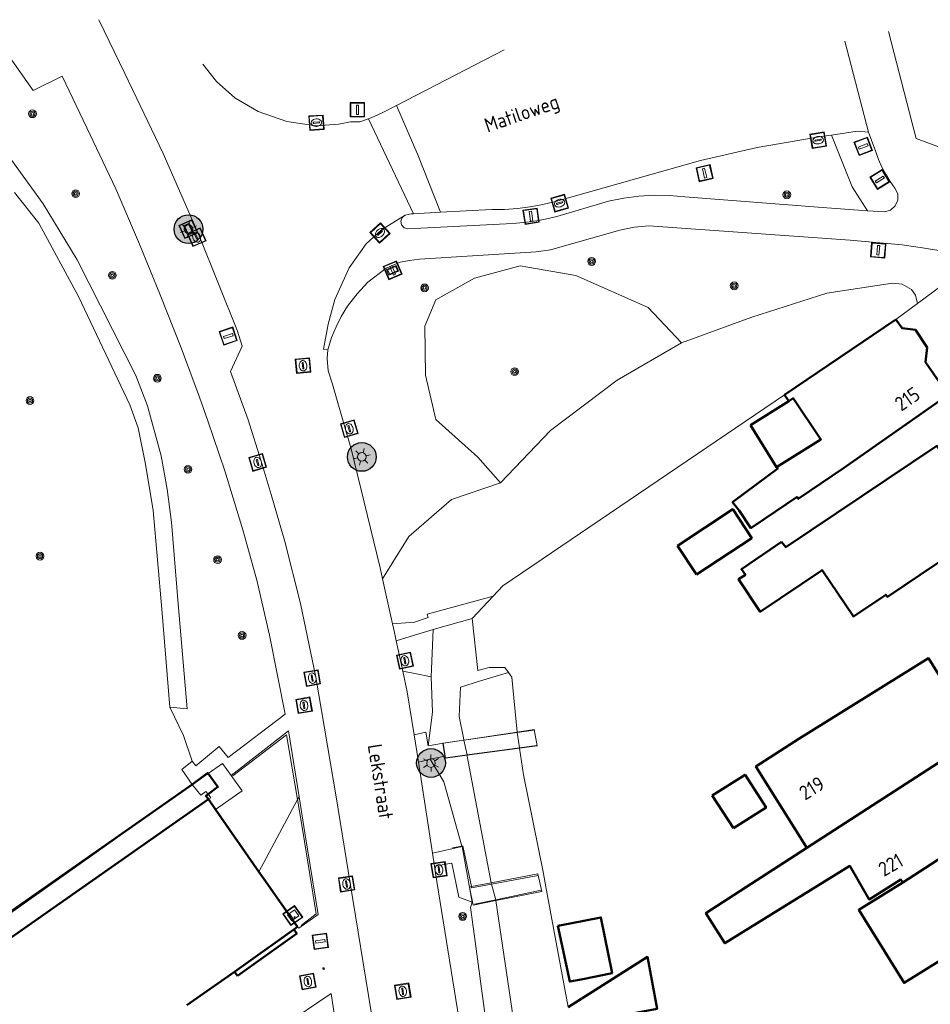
# Model space of a CAD drawing. Header units: metres. Extents: x 94279 to 96109, y 461866 to 463040.
# Tile 169 of 175: x 95638 to 95702, y 462928 to 462996. Entities that reach past the tile are written whole.
import ezdxf
from ezdxf.enums import TextEntityAlignment as Align

# ---------------------------------------------------------------- set-up
doc = ezdxf.new("R2010")
doc.units = ezdxf.units.M
doc.layers.get('0').update_dxf_attribs({"linetype": 'CONTINUOUS'})
for name, color, linetype, lineweight in [('B-WE-OV-LICHTMAST', 252, 'CONTINUOUS', 25), ('B_BEBOUWINGSGRENS_0', 132, 'CONTINUOUS', 50), ('B_LUIFEL_1', 132, 'CONTINUOUS', 50), ('B_TUSSENMUUR_0', 132, 'CONTINUOUS', 50), ('G_GRENS_ALGEMEEN_0', 251, 'CONTINUOUS', 13), ('K_KUNSTWERKGRENS_1', 251, 'CONTINUOUS', 13), ('Q_AFSLUITPAAL_0', 251, 'CONTINUOUS', 13), ('Q_BALUSTRADE_LIJN_0', 251, 'CONTINUOUS', 13), ('Q_BALUSTRADE_LIJN_1', 251, 'CONTINUOUS', 13), ('Q_BOOM_0', 251, 'CONTINUOUS', 13), ('Q_INSPECTIE_OF_RIOOLPUT_0', 251, 'CONTINUOUS', 13), ('Q_KOLK_0', 251, 'CONTINUOUS', 13), ('Q_LICHTMAST_0', 251, 'CONTINUOUS', 13), ('Q_OPENBARE_VERLICHTINGSKAST_0', 251, 'CONTINUOUS', 13), ('Q_PAALTJE_0', 251, 'CONTINUOUS', 13), ('Q_STRAATNAAMBORD_0', 251, 'CONTINUOUS', 13), ('Q_VERKEERSBORDPAAL_0', 251, 'CONTINUOUS', 13), ('Q_VERKEERSREGELINSTALLATIEPA00', 251, 'CONTINUOUS', 13), ('Q_WATERLEIDINGPUT_0', 251, 'CONTINUOUS', 13), ('T_CULTUURGRENS_0', 251, 'CONTINUOUS', 13), ('T_HEK_0', 251, 'CONTINUOUS', 13), ('T_HEK_LIJN_0', 251, 'CONTINUOUS', 13), ('T_WALBESCHERMING_0', 251, 'CONTINUOUS', 13), ('V_WEGGRENS_0', 251, 'CONTINUOUS', 13), ('W_WATERGRENS_0', 251, 'CONTINUOUS', 13), ('Z_GBKN_HUISNUMMER_0', 251, 'CONTINUOUS', 13), ('Z_STRAATNAAM_0', 251, 'CONTINUOUS', 13)]:
    doc.layers.add(name, color=color, linetype=linetype, lineweight=lineweight)
doc.styles.get("Standard").update_dxf_attribs({"font": 'isocp.shx'})

# ---------------------------------------------------------------- blocks, each defined once
blk = doc.blocks.new('Q_VERKEERSREGELINSTALLATIEPAAL')
for points in [[(-0.5, 0.5), (0.5, 0.5), (0.5, -0.5), (-0.5, -0.5)], [(-0.08, 0.333), (0.071, 0.333), (0.071, -0.329), (-0.08, -0.329)]]:
    blk.add_lwpolyline(points, close=True)
blk.add_lwpolyline([(-0.442, 0.464), (0.438, 0.464, -0.414214), (0.459, 0.442), (0.459, -0.437, -0.414214), (0.438, -0.459), (-0.442, -0.459, -0.414214), (-0.463, -0.437), (-0.463, 0.442), (-0.463, 0.444), (-0.463, 0.446), (-0.463, 0.448), (-0.462, 0.45), (-0.461, 0.451), (-0.46, 0.453), (-0.459, 0.455), (-0.458, 0.456), (-0.457, 0.457), (-0.456, 0.459), (-0.454, 0.46), (-0.453, 0.461), (-0.451, 0.462), (-0.449, 0.462), (-0.447, 0.463), (-0.446, 0.463), (-0.444, 0.464), (-0.442, 0.464)], format="xyb")
blk = doc.blocks.new('Q_AFSLUITPAAL')
for points in [[(-0.5, 0.5), (0.5, 0.5), (0.5, -0.5), (-0.5, -0.5)], [(-0.08, 0.333), (0.071, 0.333), (0.071, -0.329), (-0.08, -0.329)]]:
    blk.add_lwpolyline(points, close=True)
blk.add_lwpolyline([(-0.442, 0.464), (0.438, 0.464, -0.414214), (0.459, 0.442), (0.459, -0.437, -0.414214), (0.438, -0.459), (-0.442, -0.459, -0.414214), (-0.463, -0.437), (-0.463, 0.442), (-0.463, 0.444), (-0.463, 0.446), (-0.463, 0.448), (-0.462, 0.45), (-0.461, 0.451), (-0.46, 0.453), (-0.459, 0.455), (-0.458, 0.456), (-0.457, 0.457), (-0.456, 0.459), (-0.454, 0.46), (-0.453, 0.461), (-0.451, 0.462), (-0.449, 0.462), (-0.447, 0.463), (-0.446, 0.463), (-0.444, 0.464), (-0.442, 0.464)], format="xyb")
blk = doc.blocks.new('Q_VERKEERSBORDPAAL')
for points in [[(-0.5, 0.5), (0.5, 0.5), (0.5, -0.5), (-0.5, -0.5)], [(-0.08, 0.333), (0.071, 0.333), (0.071, -0.329), (-0.08, -0.329)]]:
    blk.add_lwpolyline(points, close=True)
blk.add_lwpolyline([(-0.442, 0.464), (0.438, 0.464, -0.414214), (0.459, 0.442), (0.459, -0.437, -0.414214), (0.438, -0.459), (-0.442, -0.459, -0.414214), (-0.463, -0.437), (-0.463, 0.442), (-0.463, 0.444), (-0.463, 0.446), (-0.463, 0.448), (-0.462, 0.45), (-0.461, 0.451), (-0.46, 0.453), (-0.459, 0.455), (-0.458, 0.456), (-0.457, 0.457), (-0.456, 0.459), (-0.454, 0.46), (-0.453, 0.461), (-0.451, 0.462), (-0.449, 0.462), (-0.447, 0.463), (-0.446, 0.463), (-0.444, 0.464), (-0.442, 0.464)], format="xyb")
blk = doc.blocks.new('Q_PAAL_STEEN')
for points in [[(-0.5, 0.5), (0.5, 0.5), (0.5, -0.5), (-0.5, -0.5)], [(-0.08, 0.33), (0.07, 0.33), (0.07, -0.33), (-0.08, -0.33)]]:
    blk.add_lwpolyline(points, close=True)
blk.add_lwpolyline([(-0.44, 0.46), (0.44, 0.46, -0.414214), (0.46, 0.44), (0.46, -0.44, -0.414214), (0.44, -0.46), (-0.44, -0.46, -0.414214), (-0.46, -0.44), (-0.46, 0.44), (-0.46, 0.44), (-0.46, 0.45), (-0.46, 0.45), (-0.46, 0.45), (-0.46, 0.45), (-0.46, 0.45), (-0.46, 0.45), (-0.46, 0.46), (-0.46, 0.46), (-0.46, 0.46), (-0.45, 0.46), (-0.45, 0.46), (-0.45, 0.46), (-0.45, 0.46), (-0.45, 0.46), (-0.45, 0.46), (-0.44, 0.46), (-0.44, 0.46)], format="xyb")
blk = doc.blocks.new('Q_PAALTJE')
at = {"color": 251, "true_color": 0x666666, "xscale": 0.1, "yscale": 0.1, "zscale": 0.01}
blk.add_blockref('Q_PAAL_STEEN', (0, 0), dxfattribs=at)
blk = doc.blocks.new('Q_KOLK')
blk.add_lwpolyline([(-0.5, 0.5), (0.5, 0.5), (0.5, -0.5), (-0.5, -0.5)], close=True)
for points in [[(-0.442, 0.464), (0.438, 0.464, -0.414214), (0.459, 0.442), (0.459, -0.437, -0.414214), (0.438, -0.459), (-0.442, -0.459, -0.414214), (-0.463, -0.437), (-0.463, 0.442, -0.414214), (-0.442, 0.464)], [(-0.345, 0.105, 0.380426), (-0.276, -0.18)], [(-0.008, 0.266, 0.240218), (-0.345, 0.105)], [(-0.194, 0.045, 0.853344), (-0.194, -0.032)], [(0.331, 0.111, 0.240191), (-0.008, 0.266)], [(0.185, -0.032, 0.849746), (0.185, 0.045)], [(0.267, -0.176, 0.380426), (0.331, 0.111)], [(-0.276, -0.18, 0.148452), (0.012, -0.257)], [(0.012, -0.257, 0.131742), (0.267, -0.176)]]:
    blk.add_lwpolyline(points, format="xyb")
for points in [[(-0.194, 0.045), (0.185, 0.045)], [(0.185, -0.032), (-0.194, -0.032)]]:
    blk.add_lwpolyline(points)
blk = doc.blocks.new('Q_INSPECTIE_OF_RIOOLPUT')
blk.add_lwpolyline([(-0.5, 0.5), (0.5, 0.5), (0.5, -0.5), (-0.5, -0.5)], close=True)
for points in [[(-0.442, 0.464), (0.438, 0.464, -0.414214), (0.459, 0.442), (0.459, -0.437, -0.414214), (0.438, -0.459), (-0.442, -0.459, -0.414214), (-0.463, -0.437), (-0.463, 0.442), (-0.463, 0.444), (-0.463, 0.446), (-0.463, 0.448), (-0.462, 0.45), (-0.461, 0.451), (-0.46, 0.453), (-0.459, 0.455), (-0.458, 0.456), (-0.457, 0.457), (-0.456, 0.459), (-0.454, 0.46), (-0.453, 0.461), (-0.451, 0.462), (-0.449, 0.462), (-0.447, 0.463), (-0.446, 0.463), (-0.444, 0.464), (-0.442, 0.464)], [(-0.345, 0.105, 0.380426), (-0.276, -0.18)], [(-0.008, 0.266, 0.240218), (-0.345, 0.105)], [(-0.194, 0.045, 0.853344), (-0.194, -0.032)], [(0.331, 0.111, 0.240191), (-0.008, 0.266)], [(0.185, -0.032, 0.849746), (0.185, 0.045)], [(0.267, -0.176, 0.380426), (0.331, 0.111)], [(-0.276, -0.18, 0.148452), (0.012, -0.257)], [(0.012, -0.257, 0.131742), (0.267, -0.176)]]:
    blk.add_lwpolyline(points, format="xyb")
for points in [[(-0.194, 0.045), (0.185, 0.045)], [(0.185, -0.032), (-0.194, -0.032)]]:
    blk.add_lwpolyline(points)
blk = doc.blocks.new('Q_WATERLEIDINGPUT')
blk.add_lwpolyline([(-0.5, 0.5), (0.5, 0.5), (0.5, -0.5), (-0.5, -0.5)], close=True)
for points in [[(-0.442, 0.464), (0.438, 0.464, -0.414214), (0.459, 0.442), (0.459, -0.437, -0.414214), (0.438, -0.459), (-0.442, -0.459, -0.414214), (-0.463, -0.437), (-0.463, 0.442), (-0.463, 0.444), (-0.463, 0.446), (-0.463, 0.448), (-0.462, 0.45), (-0.461, 0.451), (-0.46, 0.453), (-0.459, 0.455), (-0.458, 0.456), (-0.457, 0.457), (-0.456, 0.459), (-0.454, 0.46), (-0.453, 0.461), (-0.451, 0.462), (-0.449, 0.462), (-0.447, 0.463), (-0.446, 0.463), (-0.444, 0.464), (-0.442, 0.464)], [(-0.345, 0.105, 0.380426), (-0.276, -0.18)], [(-0.008, 0.266, 0.240218), (-0.345, 0.105)], [(-0.194, 0.045, 0.853344), (-0.194, -0.032)], [(0.331, 0.111, 0.240191), (-0.008, 0.266)], [(0.185, -0.032, 0.849746), (0.185, 0.045)], [(0.267, -0.176, 0.380426), (0.331, 0.111)], [(-0.276, -0.18, 0.148452), (0.012, -0.257)], [(0.012, -0.257, 0.131742), (0.267, -0.176)]]:
    blk.add_lwpolyline(points, format="xyb")
for points in [[(-0.194, 0.045), (0.185, 0.045)], [(0.185, -0.032), (-0.194, -0.032)]]:
    blk.add_lwpolyline(points)
blk = doc.blocks.new('Q_BOOM')
for radius in [0.27, 0.18, 0.09]:
    blk.add_circle((0, 0), radius)
blk = doc.blocks.new('Q_LICHTMAST')
for points in [[(-0.26, 0.15), (-0.52, 0.3)], [(0, 0.3), (0, 0.6)], [(0.26, 0.15), (0.52, 0.3)], [(-0.26, -0.15), (-0.52, -0.3)], [(0, -0.3), (0, -0.6)], [(0.26, -0.15), (0.52, -0.3)]]:
    blk.add_lwpolyline(points)
blk.add_circle((0, 0), 0.3)
blk = doc.blocks.new('Q_OPENBARE_VERLICHTINGSKAST')
for points in [[(-0.5, 0.5), (0.5, 0.5), (0.5, -0.5), (-0.5, -0.5)], [(-0.262, 0.264), (0.25, 0.264), (0.25, 0.187), (-0.262, 0.187)], [(-0.262, 0.107), (0.25, 0.107), (0.25, -0.332), (-0.262, -0.332)]]:
    blk.add_lwpolyline(points, close=True)
blk.add_lwpolyline([(-0.442, 0.464), (0.438, 0.464, -0.414214), (0.459, 0.442), (0.459, -0.437, -0.414214), (0.438, -0.459), (-0.442, -0.459, -0.414214), (-0.463, -0.437), (-0.463, 0.442), (-0.463, 0.444), (-0.463, 0.446), (-0.463, 0.448), (-0.462, 0.45), (-0.461, 0.451), (-0.46, 0.453), (-0.459, 0.455), (-0.458, 0.456), (-0.457, 0.457), (-0.456, 0.459), (-0.454, 0.46), (-0.453, 0.461), (-0.451, 0.462), (-0.449, 0.462), (-0.447, 0.463), (-0.446, 0.463), (-0.444, 0.464), (-0.442, 0.464)], format="xyb")
blk.add_circle((-0.177, -0.034), 0.0354)
blk = doc.blocks.new('Q_STRAATNAAMBORD')
for points in [[(-0.5, 0.5), (0.5, 0.5), (0.5, -0.5), (-0.5, -0.5)], [(-0.369, 0.22), (0.358, 0.22), (0.358, -0.214), (-0.369, -0.214)]]:
    blk.add_lwpolyline(points, close=True)
for points in [[(-0.442, 0.464), (0.438, 0.464, -0.414214), (0.459, 0.442), (0.459, -0.437, -0.414214), (0.438, -0.459), (-0.442, -0.459, -0.414214), (-0.463, -0.437), (-0.463, 0.442), (-0.463, 0.444), (-0.463, 0.446), (-0.463, 0.448), (-0.462, 0.45), (-0.461, 0.451), (-0.46, 0.453), (-0.459, 0.455), (-0.458, 0.456), (-0.457, 0.457), (-0.456, 0.459), (-0.454, 0.46), (-0.453, 0.461), (-0.451, 0.462), (-0.449, 0.462), (-0.447, 0.463), (-0.446, 0.463), (-0.444, 0.464), (-0.442, 0.464)], [(-0.287, 0.16), (0.281, 0.16, -0.414214), (0.303, 0.139), (0.303, -0.134, -0.414214), (0.281, -0.156), (-0.287, -0.156, -0.414214), (-0.308, -0.134), (-0.308, 0.139), (-0.308, 0.14), (-0.308, 0.142), (-0.307, 0.144), (-0.307, 0.146), (-0.306, 0.148), (-0.305, 0.149), (-0.304, 0.151), (-0.303, 0.152), (-0.302, 0.154), (-0.3, 0.155), (-0.299, 0.156), (-0.297, 0.157), (-0.296, 0.158), (-0.294, 0.159), (-0.292, 0.159), (-0.29, 0.16), (-0.288, 0.16), (-0.287, 0.16)]]:
    blk.add_lwpolyline(points, format="xyb")
blk = doc.blocks.new('LM')
at = {"linetype": 'ByBlock'}
h = blk.add_hatch(color=256, dxfattribs=at)
h.dxf.hatch_style = 1
edge = h.paths.add_edge_path()
edge.add_arc((0, 0), 1, 0, 360)
blk.add_circle((0, 0), 1, dxfattribs=at)

msp = doc.modelspace()

# ---------------------------------------------------------------- linework, layer by layer
at = {"layer": 'B_BEBOUWINGSGRENS_0'}
for p, q in [((95699.28, 462975.37), (95691.54, 462970.13)), ((95691.54, 462970.13), (95691.84, 462969.7)), ((95691.346, 462959.925), (95690.537, 462959.371)), ((95684.112, 462959.651), (95685.435, 462957.649)), ((95651.492, 462942.02), (95594.011, 462901.818)), ((95651.99, 462941.307), (95651.492, 462942.02)), ((95686.53, 462942.29), (95688.01, 462940.01)), ((95655.005, 462936.985), (95651.99, 462941.307)), ((95657.425, 462932.974), (95657.683, 462933.159)), ((95676.647, 462933.398), (95675.79, 462933.234)), ((95649.982, 462927.708), (95653.304, 462930.032))]:
    msp.add_line(p, q, dxfattribs=at)
for points in [[(95691, 462965.12), (95691.08, 462965.02), (95688.839, 462963.341), (95687.939, 462962.668), (95688.392, 462962.093), (95689.214, 462960.875), (95690.142, 462961.502), (95692.42, 462963.04), (95692.5, 462962.9), (95695.66, 462965.03), (95702.93, 462970.14), (95701.36, 462972.41), (95701.48, 462973.42), (95700.65, 462974.65), (95699.72, 462974.77), (95699.28, 462975.37)], [(95691.84, 462969.7), (95692.14, 462969.9), (95694.08, 462967.04), (95691, 462965.12)], [(95690.537, 462959.371), (95688.554, 462958.013), (95688.828, 462957.635), (95688.36, 462957.32), (95689.86, 462955.06), (95694.16, 462957.96), (95696.34, 462954.72), (95698.59, 462956.24), (95698.7, 462956.09), (95705.59, 462960.74), (95705.1, 462961.48), (95706.14, 462962.19), (95704.58, 462964.5), (95703.88, 462964.01), (95702.15, 462966.59), (95691.64, 462959.54), (95691.346, 462959.925)], [(95685.435, 462957.649), (95689.273, 462960.184), (95687.95, 462962.187), (95684.112, 462959.651)], [(95704.988, 462946.337), (95704.611, 462946.944), (95704.831, 462947.814), (95703.771, 462949.514), (95702.891, 462949.704), (95701.571, 462951.824), (95692.541, 462946.214), (95689.561, 462944.304), (95693.094, 462938.647)], [(95688.01, 462940.01), (95690.27, 462941.45), (95688.81, 462943.73), (95686.53, 462942.29)], [(95699.768, 462936.238), (95696.709, 462934.341), (95699.862, 462929.257), (95702.921, 462931.154), (95711.221, 462936.304), (95709.901, 462938.424), (95710.121, 462939.294), (95709.071, 462940.994), (95708.191, 462941.184), (95707.966, 462941.539)], [(95693.094, 462938.647), (95686.086, 462934.115), (95687.4, 462932.017), (95696.101, 462937.386), (95697.43, 462935.064), (95699.644, 462936.437), (95699.768, 462936.238)], [(95657.683, 462933.159), (95655.35, 462936.491), (95655.005, 462936.985)], [(95675.79, 462933.234), (95676.618, 462929.348), (95677.413, 462929.505), (95679.564, 462929.93), (95678.789, 462933.808), (95676.647, 462933.398)], [(95653.304, 462930.032), (95654.128, 462930.608), (95657.425, 462932.974)], [(95676.725, 462926.346), (95682.693, 462927.458), (95682.021, 462931.066), (95676.496, 462927.575)]]:
    msp.add_lwpolyline(points, dxfattribs=at)
at = {"layer": 'B_LUIFEL_1'}
for p, q in [((95691.84, 462969.7), (95689.179, 462968.041)), ((95689.179, 462968.041), (95691, 462965.12)), ((95650.353, 462943.054), (95593.151, 462903.047)), ((95650.632, 462943.249), (95650.353, 462943.054)), ((95653.304, 462930.032), (95653.505, 462929.745))]:
    msp.add_line(p, q, dxfattribs=at)
for points in [[(95651.463, 462943.807), (95651.433, 462943.848), (95650.632, 462943.249)], [(95651.468, 462942.37), (95652.152, 462942.887), (95651.463, 462943.807)], [(95651.492, 462942.02), (95651.315, 462942.254), (95651.468, 462942.37)], [(95653.505, 462929.745), (95654.33, 462930.322), (95657.629, 462932.689), (95657.425, 462932.974)]]:
    msp.add_lwpolyline(points, dxfattribs=at)
at = {"layer": 'B_TUSSENMUUR_0'}
for p, q in [((95704.988, 462946.337), (95693.094, 462938.647)), ((95707.966, 462941.539), (95699.768, 462936.238))]:
    msp.add_line(p, q, dxfattribs=at)
at = {"layer": 'G_GRENS_ALGEMEEN_0'}
for p, q in [((95700.79, 462976.485), (95703.22, 462978.28)), ((95699.28, 462975.37), (95700.79, 462976.485)), ((95671.294, 462956.149), (95671.96, 462956.86))]:
    msp.add_line(p, q, dxfattribs=at)
for points in [[(95672.346, 462950.847), (95672.098, 462951.175), (95671.01, 462951.19), (95670.219, 462950.97), (95669.832, 462954.589)], [(95593.304, 462902.829), (95602.351, 462909.152), (95618.329, 462920.379), (95650.356, 462943.05)]]:
    msp.add_lwpolyline(points, dxfattribs=at)
at = {"layer": 'K_KUNSTWERKGRENS_1'}
for p, q in [((95669.258, 462946.14), (95667.809, 462945.922)), ((95672.966, 462946.699), (95669.258, 462946.14)), ((95669.478, 462945.094), (95673.126, 462945.584)), ((95669.775, 462935.949), (95669.647, 462935.924)), ((95671.156, 462936.218), (95669.775, 462935.949))]:
    msp.add_line(p, q, dxfattribs=at)
for points in [[(95673.126, 462945.584), (95674.351, 462945.748), (95674.145, 462946.877), (95672.966, 462946.699)], [(95667.809, 462945.922), (95667.982, 462944.893), (95669.478, 462945.094)], [(95671.487, 462934.978), (95674.683, 462935.605), (95674.408, 462936.851), (95671.156, 462936.218)], [(95669.647, 462935.924), (95669.89, 462934.664), (95671.487, 462934.978)]]:
    msp.add_lwpolyline(points, dxfattribs=at)
at = {"layer": 'Q_BALUSTRADE_LIJN_0'}
for p, q in [((95668.462, 462938.64), (95669.122, 462938.774)), ((95669.775, 462935.949), (95669.794, 462935.861))]:
    msp.add_line(p, q, dxfattribs=at)
msp.add_lwpolyline([(95669.122, 462938.774), (95669.179, 462938.786), (95669.775, 462935.949)], dxfattribs=at)
at = {"layer": 'Q_BALUSTRADE_LIJN_1'}
for p, q in [((95672.97, 462946.664), (95674.107, 462946.829)), ((95667.831, 462945.917), (95669.261, 462946.125)), ((95669.261, 462946.125), (95672.97, 462946.664)), ((95673.123, 462945.605), (95669.476, 462945.106)), ((95674.303, 462945.766), (95673.123, 462945.605)), ((95669.476, 462945.106), (95668.01, 462944.905)), ((95671.179, 462936.121), (95674.424, 462936.73)), ((95669.794, 462935.861), (95671.179, 462936.121)), ((95674.621, 462935.716), (95671.474, 462935.044)), ((95671.474, 462935.044), (95669.982, 462934.725))]:
    msp.add_line(p, q, dxfattribs=at)
at = {"layer": 'T_CULTUURGRENS_0'}
for p, q in [((95648.242, 462955.245), (95648.814, 462948.419)), ((95667.119, 462953.818), (95666.971, 462950.527)), ((95657.682, 462942.001), (95655.005, 462936.985)), ((95657.791, 462942.205), (95657.682, 462942.001)), ((95669.122, 462938.774), (95669.133, 462938.736))]:
    msp.add_line(p, q, dxfattribs=at)
for points in [[(95641.314, 462992.291), (95639.306, 462991.286), (95636.809, 462994.813)], [(95648.814, 462948.419), (95650.022, 462948.308), (95649.378, 462955.603), (95648.924, 462961.294), (95648.619, 462963.574), (95648.2, 462965.906), (95647.259, 462969.365), (95646.44, 462971.481), (95642.363, 462979.52), (95639.997, 462983.424), (95637.215, 462987.253), (95633.971, 462989.845)], [(95638.013, 462984.213), (95639.705, 462982.066), (95642.452, 462976.969), (95646.038, 462969.444), (95646.6, 462967.851), (95647.126, 462965.33), (95647.66, 462962.101), (95648.242, 462955.245)], [(95671.804, 462964.027), (95670.216, 462965.808), (95667.312, 462968.433), (95666.585, 462971.503), (95666.53, 462974.909), (95667.312, 462976.752), (95669.993, 462978.259), (95673.177, 462979.097), (95677.031, 462978.427), (95682.073, 462976.212), (95684.389, 462973.761)], [(95700.79, 462976.485), (95700.656, 462977.069), (95700.388, 462977.451), (95699.719, 462977.832), (95699.05, 462977.896), (95694.498, 462977.196), (95689.276, 462975.542), (95684.389, 462973.761)], [(95684.389, 462973.761), (95679.904, 462971.152), (95675.285, 462967.653), (95671.804, 462964.027)], [(95671.804, 462964.027), (95668.388, 462962.873), (95665.418, 462960.29), (95663.6, 462957.344)], [(95666.971, 462950.527), (95665.846, 462950.758), (95665.01, 462950.924)], [(95666.971, 462950.527), (95667.065, 462948.086), (95666.777, 462945.747)], [(95648.814, 462948.419), (95649.758, 462946.446), (95650.363, 462944.675)], [(95666.902, 462944.823), (95667.863, 462943.247), (95669.122, 462938.774)], [(95669.831, 462934.866), (95669.72, 462934.503), (95669.983, 462932.489), (95670.787, 462926.612), (95671.502, 462925.355)]]:
    msp.add_lwpolyline(points, dxfattribs=at)
at = {"layer": 'T_HEK_0'}
msp.add_line((95691.54, 462970.13), (95671.96, 462956.86), dxfattribs=at)
for points in [[(95653.062, 462943.679), (95652.464, 462944.52), (95651.463, 462943.807)], [(95651.463, 462943.807), (95650.577, 462943.176), (95650.356, 462943.05)], [(95651.99, 462941.307), (95653.83, 462942.611), (95653.062, 462943.679)], [(95650.356, 462943.05), (95650.969, 462942.313), (95651.313, 462942.575), (95651.468, 462942.37)], [(95651.468, 462942.37), (95651.65, 462942.13), (95651.492, 462942.02)]]:
    msp.add_lwpolyline(points, dxfattribs=at)
at = {"layer": 'T_HEK_LIJN_0'}
for points in [[(95657.682, 462942.001), (95656.918, 462946.502), (95653.19, 462943.657)], [(95657.933, 462933.257), (95658.991, 462934.054), (95658.053, 462939.815), (95657.682, 462942.001)]]:
    msp.add_lwpolyline(points, dxfattribs=at)
at = {"layer": 'T_WALBESCHERMING_0'}
for p, q in [((95669.261, 462946.125), (95669.258, 462946.14)), ((95669.476, 462945.106), (95669.261, 462946.125)), ((95669.478, 462945.094), (95669.476, 462945.106)), ((95671.156, 462936.218), (95671.156, 462936.218)), ((95671.474, 462935.044), (95671.179, 462936.121))]:
    msp.add_line(p, q, dxfattribs=at)
for points in [[(95671.179, 462936.121), (95671.163, 462936.179), (95671.156, 462936.218)], [(95671.487, 462934.978), (95671.481, 462935.017), (95671.474, 462935.044)]]:
    msp.add_lwpolyline(points, dxfattribs=at)
at = {"layer": 'V_WEGGRENS_0'}
for p, q in [((95700.424, 462989.035), (95698.788, 462995.407)), ((95697.379, 462988.408), (95695.751, 462994.735)), ((95664.574, 462990.25), (95672.056, 462994.121)), ((95662.619, 462989.329), (95665.758, 462982.732)), ((95700.698, 462987.967), (95700.424, 462989.035)), ((95702.512, 462987.281), (95700.698, 462987.967)), ((95665.758, 462982.732), (95667.625, 462982.829)), ((95659.492, 462973.313), (95659.803, 462973.277)), ((95663.6, 462957.344), (95664.292, 462954.216)), ((95671.294, 462956.149), (95669.832, 462954.589)), ((95669.832, 462954.589), (95667.119, 462953.818)), ((95664.552, 462953.033), (95665.01, 462950.924)), ((95657.062, 462946.781), (95653.062, 462943.679)), ((95657.791, 462942.205), (95657.062, 462946.781)), ((95666.902, 462944.823), (95666.107, 462944.605)), ((95666.107, 462944.605), (95667.073, 462938.269)), ((95650.356, 462943.05), (95650.353, 462943.054)), ((95667.073, 462938.269), (95669.133, 462938.736)), ((95669.133, 462938.736), (95669.831, 462934.866)), ((95667.073, 462938.269), (95667.211, 462937.368)), ((95660.019, 462928.527), (95653.044, 462923.817))]:
    msp.add_line(p, q, dxfattribs=at)
for points in [[(95666.177, 462905.926), (95665.339, 462911.38), (95664.094, 462919.35), (95662.799, 462927.24), (95661.35, 462936.199), (95660.382, 462942.197), (95658.958, 462950.519), (95657.904, 462955.63), (95656.796, 462959.942), (95655.851, 462963.222), (95655.157, 462965.528), (95654.25, 462968.397), (95653.031, 462971.768), (95653.843, 462973.526), (95653.503, 462974.554), (95650.878, 462981.144), (95648.354, 462986.909), (95645.686, 462992.474), (95643.877, 462996.218)], [(95651.107, 462993.122), (95652.044, 462991.92), (95653.317, 462990.79), (95654.961, 462989.841), (95656.934, 462989.135), (95658.968, 462988.839), (95660.567, 462988.946), (95661.38, 462989.121), (95662.027, 462989.121), (95662.619, 462989.329)], [(95656.822, 462947.942), (95656.326, 462950.523), (95655.728, 462953.441), (95654.857, 462957.258), (95653.876, 462960.763), (95652.629, 462964.847), (95651.459, 462968.329), (95650.868, 462969.985), (95649.605, 462973.404), (95648.145, 462977.094), (95646.704, 462980.622), (95645.053, 462984.46), (95643.036, 462988.694), (95641.314, 462992.291)], [(95662.619, 462989.329), (95662.812, 462989.397), (95663.57, 462989.74), (95664.574, 462990.25)], [(95667.625, 462982.829), (95666.064, 462986.819), (95664.574, 462990.25)], [(95685.712, 462986.434), (95689.657, 462987.342), (95694.102, 462988.089), (95694.822, 462988.199)], [(95694.822, 462988.199), (95696.59, 462988.469), (95697.379, 462988.408)], [(95694.822, 462988.199), (95696.26, 462984.59), (95697.324, 462982.938)], [(95699.23, 462984.517), (95698.892, 462984.981), (95698.589, 462985.468), (95698.321, 462985.975), (95698.09, 462986.5), (95697.898, 462987.041), (95697.379, 462988.408)], [(95667.625, 462982.829), (95671.189, 462983.015), (95672.085, 462983.029), (95672.979, 462983.092), (95673.868, 462983.204), (95674.75, 462983.365), (95675.621, 462983.574), (95685.712, 462986.434)], [(95699.23, 462984.517), (95699.421, 462984.12), (95699.429, 462983.68), (95699.253, 462983.276), (95698.925, 462982.981), (95698.505, 462982.85), (95697.324, 462982.938)], [(95697.324, 462982.938), (95694.495, 462983.148), (95684.615, 462983.912), (95683.553, 462983.998), (95682.487, 462984.009), (95681.423, 462983.946), (95680.366, 462983.809), (95679.321, 462983.598), (95675.721, 462982.543), (95675.025, 462982.38), (95674.322, 462982.246), (95673.614, 462982.143), (95672.903, 462982.07), (95672.189, 462982.027), (95665.354, 462981.685), (95665.095, 462981.758), (95664.914, 462981.957), (95664.864, 462982.221), (95664.961, 462982.472), (95665.175, 462982.634)], [(95665.175, 462982.634), (95663.536, 462981.621), (95662.468, 462980.631), (95661.271, 462978.968), (95660.289, 462976.775), (95659.829, 462975.042), (95659.492, 462973.313)], [(95665.175, 462982.634), (95665.587, 462982.723), (95665.758, 462982.732)], [(95702.704, 462980.097), (95701.133, 462980.36), (95699.739, 462980.576), (95696.124, 462980.893), (95682.116, 462981.882), (95681.094, 462981.787), (95680.11, 462981.582), (95675.28, 462980.228), (95674.292, 462980.089), (95666.159, 462979.576), (95665.484, 462979.486), (95664.829, 462979.352), (95663.859, 462978.943), (95662.576, 462977.976), (95661.827, 462977.167), (95661.155, 462976.294), (95660.726, 462975.59), (95660.366, 462974.86), (95660.059, 462974.118), (95659.803, 462973.277)], [(95659.803, 462973.277), (95659.739, 462972.674), (95659.822, 462971.81), (95660.124, 462970.886), (95661.033, 462967.725), (95661.418, 462966.396), (95662.332, 462962.668), (95663.427, 462958.123), (95663.6, 462957.344)], [(95664.292, 462954.216), (95665.815, 462954.329), (95666.766, 462954.668), (95666.695, 462954.884), (95671.294, 462956.149)], [(95664.292, 462954.216), (95664.427, 462953.608), (95664.552, 462953.033)], [(95667.119, 462953.818), (95665.831, 462953.424), (95664.552, 462953.033)], [(95665.01, 462950.924), (95665.32, 462949.495), (95665.806, 462946.505)], [(95650.363, 462944.675), (95650.614, 462944.341), (95652.246, 462945.683), (95652.858, 462944.938), (95656.822, 462947.942)], [(95665.806, 462946.505), (95666.603, 462946.679), (95666.777, 462945.747)], [(95665.806, 462946.505), (95665.993, 462945.353), (95666.107, 462944.605)], [(95666.777, 462945.747), (95667.445, 462945.857), (95667.798, 462945.92), (95667.934, 462945.053), (95667.609, 462944.961), (95666.902, 462944.823)], [(95650.353, 462943.054), (95649.645, 462944.104), (95650.363, 462944.675)], [(95659.124, 462934.016), (95658.192, 462939.684), (95657.791, 462942.205)], [(95669.831, 462934.866), (95668.899, 462935.225), (95668.417, 462937.581), (95667.211, 462937.368)], [(95667.211, 462937.368), (95667.262, 462937.033), (95668.92, 462926.659), (95669.016, 462926.04)], [(95657.683, 462933.159), (95657.78, 462933.054), (95659.124, 462934.016)], [(95663.753, 462904.481), (95662.854, 462910.757), (95661.108, 462921.216), (95660.019, 462928.527)]]:
    msp.add_lwpolyline(points, dxfattribs=at)
at = {"layer": 'W_WATERGRENS_0'}
for p, q in [((95669.258, 462946.14), (95669.258, 462946.14)), ((95672.97, 462946.664), (95672.966, 462946.699)), ((95673.126, 462945.584), (95673.123, 462945.605)), ((95669.478, 462945.094), (95669.478, 462945.094)), ((95671.487, 462934.978), (95671.487, 462934.978))]:
    msp.add_line(p, q, dxfattribs=at)
for points in [[(95669.258, 462946.14), (95669.224, 462946.299), (95668.921, 462947.771), (95669.02, 462949.82), (95670.351, 462950.231), (95671.74, 462950.66), (95672.346, 462950.847)], [(95672.966, 462946.699), (95672.592, 462950.522), (95672.346, 462950.847)], [(95673.123, 462945.605), (95672.983, 462946.529), (95672.97, 462946.664)], [(95676.496, 462927.575), (95674.962, 462935.942), (95674.776, 462936.975), (95673.408, 462943.725), (95673.126, 462945.584)], [(95671.156, 462936.218), (95669.493, 462945.025), (95669.478, 462945.094)], [(95672.879, 462925.534), (95672.867, 462925.594), (95671.487, 462934.978)]]:
    msp.add_lwpolyline(points, dxfattribs=at)

# ---------------------------------------------------------------- block references
at = {"layer": 'B-WE-OV-LICHTMAST'}
for p in [(95650.104, 462981.658), (95662.157, 462965.823), (95666.968, 462944.544)]:
    msp.add_blockref('LM', p, dxfattribs=at)
at = {"layer": 'Q_AFSLUITPAAL_0', "rotation": 97.66279299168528}
msp.add_blockref('Q_AFSLUITPAAL', (95659.275, 462932.154), dxfattribs=at)
at = {"layer": 'Q_BOOM_0'}
for p, rotation in [((95639.256, 462989.679), 26.5878736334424), ((95642.256, 462984.123), 121.2177522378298), ((95691.711, 462984.045), 175.5782351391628), ((95678.14, 462979.41), 156.2836453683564), ((95644.81, 462978.446), 116.8919647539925), ((95666.522, 462977.573), 67.00808976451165), ((95688.05, 462977.72), 20.02357428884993), ((95672.79, 462971.75), 37.14477605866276), ((95647.939, 462971.293), 111.158980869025), ((95639.084, 462969.744), 115.479893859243), ((95650.078, 462964.962), 100.1858859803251), ((95639.783, 462958.924), 94.85215707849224), ((95652.128, 462958.685), 105.6361828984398), ((95653.836, 462953.414), 102.8542131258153), ((95669.17, 462933.879), 97.43992127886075)]:
    msp.add_blockref('Q_BOOM', p, dxfattribs=dict(at, rotation=rotation))
at = {"layer": 'Q_INSPECTIE_OF_RIOOLPUT_0'}
for p, rotation in [((95658.075, 462972.17), 95.48727012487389), ((95665.005, 462928.682), 99.1872780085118)]:
    msp.add_blockref('Q_INSPECTIE_OF_RIOOLPUT', p, dxfattribs=dict(at, rotation=rotation))
at = {"layer": 'Q_KOLK_0'}
for p, rotation in [((95659, 462989.058), 3.828344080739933), ((95693.894, 462987.839), 9.539644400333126), ((95675.918, 462983.463), 15.82383661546), ((95650.67, 462981.101), 113.6444956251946), ((95663.424, 462981.393), 42.82947874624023), ((95661.288, 462967.789), 106.1558529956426), ((95654.917, 462965.444), 106.7493797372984), ((95665.154, 462951.661), 102.252366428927), ((95658.713, 462950.451), 99.70999694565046), ((95667.528, 462937.13), 98.65617569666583), ((95661.099, 462936.138), 99.18727800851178)]:
    msp.add_blockref('Q_KOLK', p, dxfattribs=dict(at, rotation=rotation))
at = {"layer": 'Q_LICHTMAST_0'}
for p, rotation in [((95650.104, 462981.658), 113.6444956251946), ((95662.157, 462965.823), 103.7755795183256), ((95666.968, 462944.544), 121.3736515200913)]:
    msp.add_blockref('Q_LICHTMAST', p, dxfattribs=dict(at, rotation=rotation))
at = {"layer": 'Q_OPENBARE_VERLICHTINGSKAST_0', "rotation": 124.9989440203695}
msp.add_blockref('Q_OPENBARE_VERLICHTINGSKAST', (95657.355, 462933.945), dxfattribs=at)
at = {"layer": 'Q_PAALTJE_0', "rotation": 100.7918443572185}
msp.add_blockref('Q_PAALTJE', (95659.508, 462930.258), dxfattribs=at)
at = {"layer": 'Q_STRAATNAAMBORD_0'}
for p, rotation in [((95650.104, 462981.658), 113.6444956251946), ((95664.305, 462978.794), 22.86269544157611)]:
    msp.add_blockref('Q_STRAATNAAMBORD', p, dxfattribs=dict(at, rotation=rotation))
at = {"layer": 'Q_VERKEERSBORDPAAL_0'}
for p, rotation in [((95661.851, 462989.954), 180), ((95685.995, 462985.551), 12.96173025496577), ((95698.176, 462985.111), 121.8889070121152), ((95673.929, 462982.556), 8.277333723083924), ((95698.062, 462980.189), 174.9885418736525), ((95664.305, 462978.794), 22.86269544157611), ((95652.87, 462974.225), 108.3010804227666)]:
    msp.add_blockref('Q_VERKEERSBORDPAAL', p, dxfattribs=dict(at, rotation=rotation))
at = {"layer": 'Q_VERKEERSREGELINSTALLATIEPA00', "rotation": 110.7899416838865}
msp.add_blockref('Q_VERKEERSREGELINSTALLATIEPAAL', (95697.022, 462987.418), dxfattribs=at)
at = {"layer": 'Q_WATERLEIDINGPUT_0'}
for p, rotation in [((95658.141, 462948.559), 99.70999694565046), ((95658.409, 462929.361), 100.7918443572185)]:
    msp.add_blockref('Q_WATERLEIDINGPUT', p, dxfattribs=dict(at, rotation=rotation))

# ---------------------------------------------------------------- texts
at = {"layer": 'Z_GBKN_HUISNUMMER_0'}
for s, rotation, p in [('215', 34.7, (95700.089, 462969.853)), ('219', 32, (95693.448, 462942.8)), ('221', 29.8, (95698.935, 462937.467))]:
    msp.add_text(s, height=1, rotation=rotation, dxfattribs=at).set_placement(p, align=Align.MIDDLE)
at = {"layer": 'Z_STRAATNAAM_0', "linetype": 'Continuous'}
for s, rotation, p in [('Matiloweg', 19.0073, (95673.325, 462989.567)), ('Lekstraat', 278.91604, (95663.465, 462943.251))]:
    msp.add_text(s, height=1, rotation=rotation, dxfattribs=at).set_placement(p, align=Align.MIDDLE)

doc.saveas('drawing.dxf')
